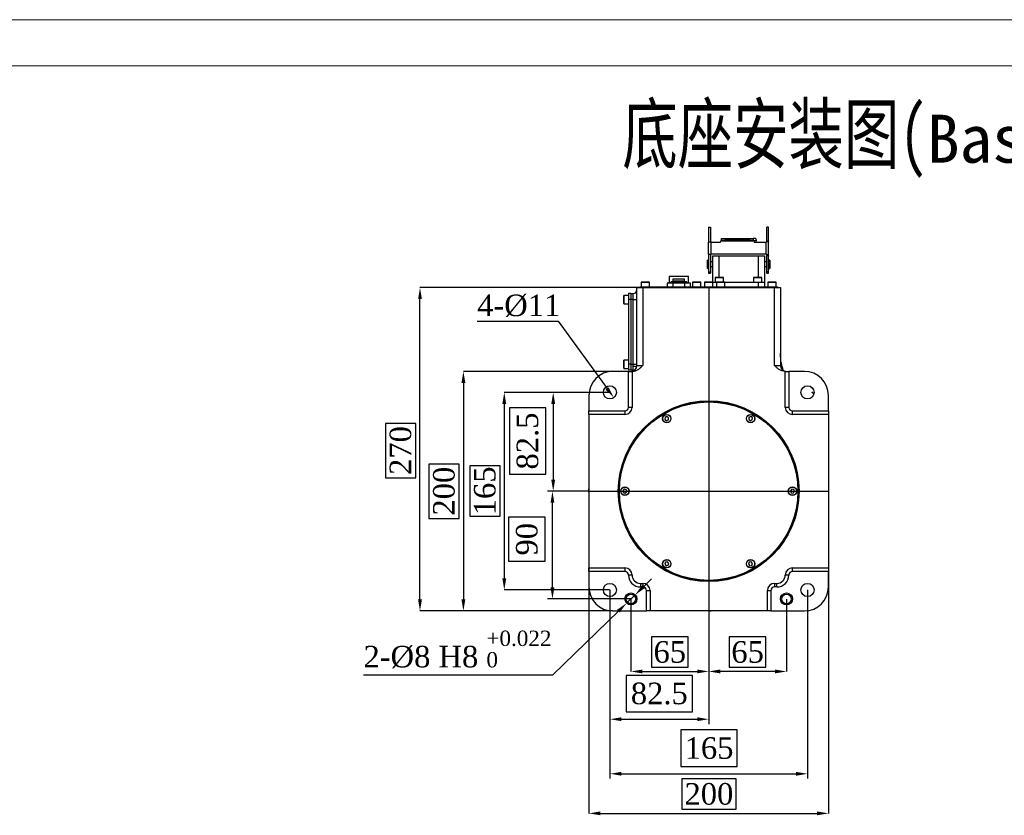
# Model space of a CAD drawing. Header units: millimetres. Extents: x 559 to 1365, y 424 to 1103.
# Tile 39 of 45: x 954 to 1160, y 936 to 1102. Entities that reach past the tile are written whole.
import ezdxf

# ---------------------------------------------------------------- set-up
doc = ezdxf.new("R2010")
doc.units = ezdxf.units.MM
doc.header["$PDSIZE"] = -1
doc.layers.add('2细线层', color=4, linetype='Continuous')
doc.layers.add('C9半径', color=7, linetype='Continuous')
doc.layers.add('5', color=7, linetype='Continuous', lineweight=35)
doc.styles.add('PC_TEXTSTYLE', font='ISOCP.SHX', dxfattribs={"width": 0.707, "bigfont": 'GBCBIG.SHX'})
doc.styles.add('SLDTEXTSTYLE0', font='TXT', dxfattribs={"width": 0.7})
doc.styles.get("Standard").update_dxf_attribs({"font": 'times.ttf'})
doc.dimstyles.new('SLDDIMSTYLE1', dxfattribs={"dimtxt": 3.5, "dimasz": 2.4, "dimexe": 0, "dimexo": 0.0625, "dimgap": 0.875, "dimtad": 0, "dimtih": 1, "dimtoh": 1, "dimdec": 4, "dimlfac": 7, "dimzin": 12, "dimdsep": 46, "dimtxsty": 'SLDTEXTSTYLE0', "dimsah": 1, "dimcen": 0.09, "dimazin": 3, "dimtfac": 1, "dimtdec": 3, "dimtofl": 0, "dimtmove": 0, "dimatfit": 3, "dimfxl": 1, "dimfrac": 2, "dimtolj": 1, "dimtzin": 12, "dimarcsym": 0})
doc.dimstyles.new('SLDDIMSTYLE3', dxfattribs={"dimtxt": 3.5, "dimasz": 2.4, "dimexe": 0, "dimexo": 0.0625, "dimgap": 0.875, "dimtad": 2, "dimlfac": 2, "dimrnd": 1e-09, "dimzin": 12, "dimdsep": 46, "dimtxsty": 'SLDTEXTSTYLE0', "dimsah": 1, "dimcen": 0.09, "dimadec": 0, "dimazin": 3, "dimtfac": 1, "dimtdec": 3, "dimtofl": 0, "dimtmove": 0, "dimatfit": 3, "dimfxl": 1, "dimfrac": 2, "dimtolj": 1, "dimtzin": 12, "dimarcsym": 0})
doc.dimstyles.new('副本 (2) (3) ISO-25', dxfattribs={"dimtxt": 4.5, "dimasz": 2.4, "dimexe": 1, "dimexo": 0, "dimgap": -1.524, "dimtad": 1, "dimtoh": 1, "dimlfac": 2.5, "dimzin": 0, "dimtxsty": 'Standard', "dimcen": 2.5, "dimazin": 0, "dimtfac": 1, "dimtdec": 3, "dimtmove": 0, "dimatfit": 3, "dimfxl": 1, "dimtzin": 0, "dimarcsym": 0})
doc.dimstyles.new('副本 (2) ISO-25', dxfattribs={"dimtxt": 3.5, "dimasz": 2.4, "dimexe": 1, "dimexo": 0, "dimgap": -1.524, "dimtad": 1, "dimtih": 1, "dimtoh": 1, "dimlfac": 2.5, "dimzin": 0, "dimtxsty": 'Standard', "dimcen": 2.5, "dimazin": 0, "dimtfac": 1, "dimtdec": 3, "dimtmove": 0, "dimatfit": 3, "dimldrblk": 'NONE', "dimfxl": 1, "dimtzin": 0, "dimarcsym": 0})
doc.dimstyles.new('副本 (3) ISO-25', dxfattribs={"dimtxt": 3.5, "dimasz": 2.4, "dimexe": 1, "dimexo": 0, "dimgap": -1.524, "dimtad": 1, "dimtoh": 1, "dimlfac": 2.5, "dimzin": 0, "dimtxsty": 'Standard', "dimcen": 2.5, "dimazin": 0, "dimtfac": 1, "dimtdec": 3, "dimtmove": 0, "dimatfit": 3, "dimfxl": 1, "dimtzin": 0, "dimarcsym": 0})
doc.dimstyles.new('副本 ISO-25', dxfattribs={"dimtxt": 3.5, "dimasz": 2.4, "dimexe": 1, "dimexo": 0, "dimgap": 1.524, "dimtad": 1, "dimtih": 1, "dimtoh": 1, "dimlfac": 2.5, "dimzin": 0, "dimtxsty": 'Standard', "dimcen": 2.5, "dimazin": 0, "dimtfac": 1, "dimtdec": 3, "dimtmove": 0, "dimatfit": 3, "dimldrblk": 'NONE', "dimfxl": 1, "dimtzin": 0, "dimarcsym": 0})

# ---------------------------------------------------------------- blocks, each defined once
blk = doc.blocks.new('*D181')
at = {"layer": '5', "color": 0, "lineweight": -2}
for p, q in [((1081.77, 980.85), (1081.77, 965.78)), ((1098.02, 978.35), (1098.02, 965.78)), ((1093.73, 972.98), (1086.06, 972.98)), ((1086.06, 972.98), (1086.06, 966.65)), ((1093.73, 966.65), (1093.73, 972.98)), ((1086.06, 966.65), (1093.73, 966.65)), ((1084.17, 965.78), (1095.62, 965.78))]:
    blk.add_line(p, q, dxfattribs=at)
at = {"layer": '5', "color": 0}
for points in [[(1084.17, 966.18), (1084.17, 965.38), (1081.77, 965.78)], [(1095.62, 965.38), (1095.62, 966.18), (1098.02, 965.78)]]:
    blk.add_solid(points, dxfattribs=at)
at = {"layer": 'Defpoints', "color": 0}
for p in [(1081.77, 980.91), (1098.02, 978.41), (1098.02, 965.78)]:
    blk.add_point(p, dxfattribs=at)
at = {"layer": '5', "color": 0, "insert": (1089.9, 972.11), "char_height": 4.5, "attachment_point": 2}
blk.add_mtext('\\A1;65', dxfattribs=at)
blk = doc.blocks.new('*D182')
at = {"layer": '5', "color": 0, "lineweight": -2}
for p, q in [((1114.27, 980.85), (1114.27, 965.78)), ((1098.02, 978.35), (1098.02, 965.78)), ((1109.98, 972.98), (1102.31, 972.98)), ((1102.31, 972.98), (1102.31, 966.65)), ((1109.98, 966.65), (1109.98, 972.98)), ((1102.31, 966.65), (1109.98, 966.65)), ((1111.87, 965.78), (1100.42, 965.78))]:
    blk.add_line(p, q, dxfattribs=at)
at = {"layer": '5', "color": 0}
for points in [[(1100.42, 966.18), (1100.42, 965.38), (1098.02, 965.78)], [(1111.87, 965.38), (1111.87, 966.18), (1114.27, 965.78)]]:
    blk.add_solid(points, dxfattribs=at)
at = {"layer": 'Defpoints', "color": 0}
for p in [(1114.27, 980.91), (1098.02, 978.41), (1098.02, 965.78)]:
    blk.add_point(p, dxfattribs=at)
at = {"layer": '5', "color": 0, "insert": (1106.15, 972.11), "char_height": 4.5, "attachment_point": 2}
blk.add_mtext('\\A1;65', dxfattribs=at)
blk = doc.blocks.new('*D183')
at = {"layer": '5', "color": 0, "lineweight": -2}
for p, q in [((1077.4, 1024.04), (1064.55, 1024.04)), ((1064.03, 1020.8), (1056.39, 1020.8)), ((1056.39, 1020.8), (1056.39, 1006.96)), ((1064.03, 1006.96), (1064.03, 1020.8)), ((1065.55, 1021.64), (1065.55, 1005.81)), ((1056.39, 1006.96), (1064.03, 1006.96)), ((1073.02, 1003.41), (1064.55, 1003.41))]:
    blk.add_line(p, q, dxfattribs=at)
at = {"layer": '5', "color": 0}
for points in [[(1065.95, 1021.64), (1065.15, 1021.64), (1065.55, 1024.04)], [(1065.15, 1005.81), (1065.95, 1005.81), (1065.55, 1003.41)]]:
    blk.add_solid(points, dxfattribs=at)
at = {"layer": 'Defpoints', "color": 0}
for p in [(1077.4, 1024.04), (1065.55, 1003.41), (1073.02, 1003.41)]:
    blk.add_point(p, dxfattribs=at)
at = {"layer": '5', "color": 0, "insert": (1057.91, 1013.88), "char_height": 4.5, "attachment_point": 2, "rotation": 90}
blk.add_mtext('82.5', dxfattribs=at)
blk = doc.blocks.new('*D184')
at = {"layer": '5', "color": 0, "lineweight": -2}
for p, q in [((1077.96, 1028.41), (1046.79, 1028.41)), ((1046.79, 1026.01), (1046.79, 980.81)), ((1045.91, 1009.08), (1039.59, 1009.08)), ((1039.59, 1009.08), (1039.59, 997.74)), ((1045.91, 997.74), (1045.91, 1009.08)), ((1039.59, 997.74), (1045.91, 997.74)), ((1077.96, 978.41), (1046.79, 978.41))]:
    blk.add_line(p, q, dxfattribs=at)
at = {"layer": '5', "color": 0}
for points in [[(1047.19, 1026.01), (1046.39, 1026.01), (1046.79, 1028.41)], [(1046.39, 980.81), (1047.19, 980.81), (1046.79, 978.41)]]:
    blk.add_solid(points, dxfattribs=at)
at = {"layer": 'Defpoints', "color": 0}
for p in [(1078.02, 1028.41), (1046.79, 978.41), (1078.02, 978.41)]:
    blk.add_point(p, dxfattribs=at)
at = {"layer": '5', "color": 0, "insert": (1040.46, 1003.41), "char_height": 4.5, "attachment_point": 2, "rotation": 90}
blk.add_mtext('\\A1;200', dxfattribs=at)
blk = doc.blocks.new('*D185')
at = {"layer": '5', "color": 0, "lineweight": -2}
for p, q in [((1084.21, 1045.91), (1037.73, 1045.91)), ((1037.73, 980.81), (1037.73, 1043.51)), ((1036.85, 1017.56), (1030.51, 1017.56)), ((1030.51, 1017.56), (1030.51, 1006.23)), ((1036.85, 1006.23), (1036.85, 1017.56)), ((1030.51, 1006.23), (1036.85, 1006.23)), ((1077.96, 978.41), (1037.73, 978.41))]:
    blk.add_line(p, q, dxfattribs=at)
at = {"layer": '5', "color": 0}
for points in [[(1038.13, 1043.51), (1037.33, 1043.51), (1037.73, 1045.91)], [(1037.33, 980.81), (1038.13, 980.81), (1037.73, 978.41)]]:
    blk.add_solid(points, dxfattribs=at)
at = {"layer": 'Defpoints', "color": 0}
for p in [(1037.73, 1045.91), (1084.27, 1045.91), (1078.02, 978.41)]:
    blk.add_point(p, dxfattribs=at)
at = {"layer": '5', "color": 0, "insert": (1031.39, 1011.9), "char_height": 4.5, "attachment_point": 2, "rotation": 90}
blk.add_mtext('\\A1;270', dxfattribs=at)
blk = doc.blocks.new('*D186')
at = {"layer": '5', "color": 0, "lineweight": -2}
for p, q in [((1073.02, 987.35), (1073.02, 936.16)), ((1123.02, 987.35), (1123.02, 936.16)), ((1103.74, 943.36), (1092.41, 943.36)), ((1092.41, 943.36), (1092.41, 937.03)), ((1103.74, 937.03), (1103.74, 943.36)), ((1075.42, 936.16), (1120.62, 936.16)), ((1092.41, 937.03), (1103.74, 937.03))]:
    blk.add_line(p, q, dxfattribs=at)
at = {"layer": '5', "color": 0}
for points in [[(1075.42, 936.56), (1075.42, 935.76), (1073.02, 936.16)], [(1120.62, 935.76), (1120.62, 936.56), (1123.02, 936.16)]]:
    blk.add_solid(points, dxfattribs=at)
at = {"layer": 'Defpoints', "color": 0}
for p in [(1073.02, 987.41), (1123.02, 987.41), (1123.02, 936.16)]:
    blk.add_point(p, dxfattribs=at)
at = {"layer": '5', "color": 0, "insert": (1098.07, 942.48), "char_height": 4.5, "attachment_point": 2}
blk.add_mtext('\\A1;200', dxfattribs=at)
blk = doc.blocks.new('*D187')
at = {"layer": '5', "color": 0, "lineweight": -2}
for p, q in [((1049.67, 1038.88), (1066.61, 1038.88)), ((1066.61, 1038.88), (1076.79, 1024.87))]:
    blk.add_line(p, q, dxfattribs=at)
at = {"layer": '5', "color": 0}
blk.add_solid([(1076.47, 1024.63), (1077.12, 1025.1), (1078.2, 1022.93)], dxfattribs=at)
at = {"layer": 'Defpoints', "color": 0}
for p in [(1076.59, 1025.15), (1078.2, 1022.93)]:
    blk.add_point(p, dxfattribs=at)
at = {"layer": '5', "color": 0, "insert": (1049.67, 1044.45), "char_height": 4.5, "attachment_point": 1}
blk.add_mtext('\\A1;4-%%C11', dxfattribs=at)
blk = doc.blocks.new('*D188')
at = {"layer": '5', "color": 0, "lineweight": -2}
for p, q in [((1084.39, 983.46), (1086.11, 985.13)), ((1082.67, 981.79), (1080.88, 980.04)), ((1065.49, 965.07), (1079.16, 978.37)), ((1025.93, 965.07), (1065.49, 965.07))]:
    blk.add_line(p, q, dxfattribs=at)
at = {"layer": '5', "color": 0}
for points in [[(1084.11, 983.75), (1084.67, 983.17), (1082.67, 981.79)], [(1079.43, 978.08), (1078.88, 978.65), (1080.88, 980.04)]]:
    blk.add_solid(points, dxfattribs=at)
at = {"layer": 'Defpoints', "color": 0}
for p in [(1082.67, 981.79), (1080.88, 980.04)]:
    blk.add_point(p, dxfattribs=at)
at = {"layer": '5', "color": 0, "insert": (1025.93, 974.3), "char_height": 4.5, "attachment_point": 1}
blk.add_mtext('\\C0;2-%%C8 H8 \\A2;{\\H0.71x;\\S+0.022^ 0;}', dxfattribs=at)
blk = doc.blocks.new('_None')
blk = doc.blocks.new('*D189')
at = {"layer": '5', "color": 0, "lineweight": -2}
for p, q in [((1077.33, 1024.04), (1055.33, 1024.04)), ((1055.33, 1021.64), (1055.33, 985.19)), ((1054.45, 1008.72), (1048.13, 1008.72)), ((1048.13, 1008.72), (1048.13, 998.22)), ((1054.45, 998.22), (1054.45, 1008.72)), ((1048.13, 998.22), (1054.45, 998.22)), ((1077.33, 982.79), (1055.33, 982.79))]:
    blk.add_line(p, q, dxfattribs=at)
at = {"layer": '5', "color": 0}
for points in [[(1055.73, 1021.64), (1054.93, 1021.64), (1055.33, 1024.04)], [(1054.93, 985.19), (1055.73, 985.19), (1055.33, 982.79)]]:
    blk.add_solid(points, dxfattribs=at)
at = {"layer": 'Defpoints', "color": 0}
for p in [(1077.4, 1024.04), (1055.33, 982.79), (1077.4, 982.79)]:
    blk.add_point(p, dxfattribs=at)
at = {"layer": '5', "color": 0, "insert": (1049, 1003.47), "char_height": 4.5, "attachment_point": 2, "rotation": 90}
blk.add_mtext('\\A1;165', dxfattribs=at)
blk = doc.blocks.new('*D199')
at = {"layer": '5', "color": 0, "lineweight": -2}
for p, q in [((1077.4, 982.79), (1077.4, 943.42)), ((1118.65, 982.79), (1118.65, 943.42)), ((1103.99, 953.57), (1092.2, 953.57)), ((1092.2, 953.57), (1092.2, 945.95)), ((1103.99, 945.95), (1103.99, 953.57)), ((1092.2, 945.95), (1103.99, 945.95)), ((1079.8, 944.42), (1116.25, 944.42))]:
    blk.add_line(p, q, dxfattribs=at)
at = {"layer": '5', "color": 0}
for points in [[(1079.8, 944.82), (1079.8, 944.02), (1077.4, 944.42)], [(1116.25, 944.02), (1116.25, 944.82), (1118.65, 944.42)]]:
    blk.add_solid(points, dxfattribs=at)
at = {"layer": 'Defpoints', "color": 0}
for p in [(1077.4, 982.79), (1118.65, 982.79), (1118.65, 944.42)]:
    blk.add_point(p, dxfattribs=at)
at = {"layer": '5', "color": 0, "insert": (1098.1, 949.76), "char_height": 4.5, "attachment_point": 5}
blk.add_mtext('165', dxfattribs=at)
blk = doc.blocks.new('*D200')
at = {"color": 0, "lineweight": -2}
for p, q in [((1077.4, 982.79), (1077.4, 954.81)), ((1098.02, 982.79), (1098.02, 954.81)), ((1094.63, 964.97), (1080.79, 964.97)), ((1080.79, 964.97), (1080.79, 957.33)), ((1094.63, 957.33), (1094.63, 964.97)), ((1080.79, 957.33), (1094.63, 957.33)), ((1079.8, 955.81), (1095.62, 955.81))]:
    blk.add_line(p, q, dxfattribs=at)
at = {"color": 0}
for points in [[(1079.8, 956.21), (1079.8, 955.41), (1077.4, 955.81)], [(1095.62, 955.41), (1095.62, 956.21), (1098.02, 955.81)]]:
    blk.add_solid(points, dxfattribs=at)
at = {"layer": 'Defpoints', "color": 0}
for p in [(1077.4, 982.79), (1098.02, 982.79), (1098.02, 955.81)]:
    blk.add_point(p, dxfattribs=at)
at = {"color": 0, "insert": (1087.71, 961.15), "char_height": 4.5, "attachment_point": 5}
blk.add_mtext('82.5', dxfattribs=at)
blk = doc.blocks.new('*D201')
at = {"color": 0, "lineweight": -2}
for p, q in [((1073.02, 1003.41), (1064.39, 1003.41)), ((1065.39, 983.31), (1065.39, 1001.01)), ((1063.86, 997.98), (1056.23, 997.98)), ((1056.23, 997.98), (1056.23, 988.79)), ((1063.86, 988.79), (1063.86, 997.98)), ((1056.23, 988.79), (1063.86, 988.79)), ((1081.77, 980.91), (1064.39, 980.91))]:
    blk.add_line(p, q, dxfattribs=at)
at = {"color": 0}
for points in [[(1065.79, 1001.01), (1064.99, 1001.01), (1065.39, 1003.41)], [(1064.99, 983.31), (1065.79, 983.31), (1065.39, 980.91)]]:
    blk.add_solid(points, dxfattribs=at)
at = {"layer": 'Defpoints', "color": 0}
for p in [(1065.39, 1003.41), (1073.02, 1003.41), (1081.77, 980.91)]:
    blk.add_point(p, dxfattribs=at)
at = {"color": 0, "insert": (1060.05, 993.38), "char_height": 4.5, "attachment_point": 5, "rotation": 90}
blk.add_mtext('90', dxfattribs=at)

msp = doc.modelspace()

# ---------------------------------------------------------------- linework, layer by layer
at = {"color": 7, "linetype": 'Continuous', "lineweight": 25}
for p, q in [((1098.016391, 1058.540018), (1098.391391, 1058.540018)), ((1098.016391, 1058.540018), (1098.016391, 1055.415018)), ((1098.391391, 1058.540018), (1098.391391, 1055.415018)), ((1110.525517, 1058.540018), (1110.150517, 1058.540018)), ((1110.150517, 1055.703693), (1110.150517, 1058.540018)), ((1110.525517, 1055.703693), (1110.525517, 1058.540018)), ((1098.016391, 1052.915018), (1098.016391, 1055.415018)), ((1098.516391, 1055.415018), (1098.016391, 1055.415018)), ((1098.525517, 1055.415018), (1098.516391, 1055.420287)), ((1098.516391, 1052.915018), (1098.516391, 1055.415018)), ((1098.516391, 1055.415018), (1100.516391, 1055.415018)), ((1100.516391, 1055.415018), (1100.589123, 1055.669581)), ((1100.589123, 1055.669581), (1107.443659, 1055.669581)), ((1100.729373, 1055.794581), (1100.729373, 1056.169581)), ((1100.729373, 1056.169581), (1101.480677, 1056.169581)), ((1100.729373, 1055.794581), (1101.480677, 1055.794581)), ((1101.480677, 1056.169581), (1106.552105, 1056.169581)), ((1101.516391, 1056.044581), (1101.480677, 1056.169581)), ((1101.480677, 1055.794581), (1101.516391, 1055.919581)), ((1106.552105, 1055.794581), (1101.480677, 1055.794581)), ((1106.516391, 1056.044581), (1101.516391, 1056.044581)), ((1101.516391, 1055.919581), (1101.516391, 1056.044581)), ((1101.516391, 1055.919581), (1106.516391, 1055.919581)), ((1106.552105, 1056.169581), (1106.516391, 1056.044581)), ((1106.516391, 1055.919581), (1106.516391, 1056.044581)), ((1106.516391, 1055.919581), (1106.552105, 1055.794581)), ((1106.552105, 1056.169581), (1107.303409, 1056.169581)), ((1106.552105, 1055.794581), (1107.303409, 1055.794581)), ((1107.303409, 1056.169581), (1107.303409, 1055.794581)), ((1107.812535, 1056.169581), (1107.303409, 1056.169581)), ((1107.443659, 1055.669581), (1107.516391, 1055.415018)), ((1107.516391, 1055.415018), (1110.016391, 1055.415018)), ((1108.025517, 1055.415018), (1107.952785, 1055.669581)), ((1110.016391, 1055.415018), (1110.025517, 1055.420287)), ((1110.025517, 1052.909749), (1110.025517, 1055.420287)), ((1110.150517, 1055.703693), (1110.525517, 1055.703693)), ((1110.525517, 1052.626343), (1110.525517, 1055.703693)), ((1098.016391, 1052.915018), (1098.516391, 1052.915018)), ((1098.016391, 1052.915018), (1098.016391, 1049.165018)), ((1098.391391, 1052.915018), (1098.391391, 1049.165018)), ((1110.016391, 1052.915018), (1098.516391, 1052.915018)), ((1098.516391, 1052.909749), (1098.525517, 1052.915018)), ((1110.025517, 1052.909749), (1110.016391, 1052.915018)), ((1097.895954, 1051.663816), (1097.770954, 1051.663816)), ((1097.770954, 1050.788816), (1097.770954, 1051.663816)), ((1097.770954, 1049.913816), (1097.770954, 1050.788816)), ((1097.895954, 1050.788816), (1097.895954, 1051.663816)), ((1098.016391, 1051.288816), (1097.895954, 1051.288816)), ((1097.895954, 1049.913816), (1097.895954, 1050.788816)), ((1098.895954, 1051.288816), (1098.391391, 1051.288816)), ((1098.895954, 1052.538816), (1100.145954, 1052.538816)), ((1098.895954, 1047.038816), (1098.895954, 1052.538816)), ((1100.145954, 1052.538816), (1108.395954, 1052.538816)), ((1108.395954, 1052.538816), (1109.645954, 1052.538816)), ((1109.645954, 1052.538816), (1109.645954, 1047.038816)), ((1110.150517, 1051.288816), (1109.645954, 1051.288816)), ((1110.525517, 1052.626343), (1110.150517, 1052.626343)), ((1110.150517, 1049.165018), (1110.150517, 1052.626343)), ((1110.525517, 1049.165018), (1110.525517, 1052.626343)), ((1110.645954, 1051.288816), (1110.525517, 1051.288816)), ((1110.770954, 1051.663816), (1110.645954, 1051.663816)), ((1110.645954, 1051.663816), (1110.645954, 1049.913816)), ((1110.770954, 1051.663816), (1110.770954, 1049.913816)), ((1097.770954, 1049.913816), (1097.895954, 1049.913816)), ((1097.895954, 1050.288816), (1098.016391, 1050.288816)), ((1098.016391, 1049.165018), (1098.391391, 1049.165018)), ((1098.016391, 1049.165018), (1098.016391, 1048.913816)), ((1098.016391, 1048.913816), (1098.391391, 1048.913816)), ((1098.391391, 1050.288816), (1098.895954, 1050.288816)), ((1098.391391, 1049.165018), (1098.391391, 1048.913816)), ((1109.645954, 1050.288816), (1110.150517, 1050.288816)), ((1110.525517, 1049.165018), (1110.150517, 1049.165018)), ((1110.150517, 1048.913816), (1110.150517, 1049.165018)), ((1110.150517, 1048.913816), (1110.525517, 1048.913816)), ((1110.525517, 1050.288816), (1110.645954, 1050.288816)), ((1110.525517, 1048.913816), (1110.525517, 1049.165018)), ((1110.645954, 1049.913816), (1110.770954, 1049.913816)), ((1083.895954, 1047.013816), (1083.895954, 1046.038816)), ((1083.920954, 1047.038816), (1085.620954, 1047.038816)), ((1085.645954, 1046.038816), (1085.645954, 1047.013816)), ((1089.645954, 1046.913816), (1089.317215, 1046.82573)), ((1089.317215, 1046.82573), (1089.93065, 1046.913816)), ((1089.317215, 1046.82573), (1089.317215, 1046.038816)), ((1089.645954, 1046.913816), (1089.93065, 1046.913816)), ((1089.770954, 1048.288816), (1089.770954, 1046.913816)), ((1089.770954, 1048.288816), (1093.770954, 1048.288816)), ((1089.93065, 1046.913816), (1090.544085, 1046.82573)), ((1089.93065, 1046.913816), (1091.770954, 1046.913816)), ((1090.174329, 1047.101316), (1090.020954, 1046.947941)), ((1090.020954, 1046.947941), (1090.020954, 1046.913816)), ((1093.520954, 1046.947941), (1090.020954, 1046.947941)), ((1093.367579, 1047.101316), (1090.174329, 1047.101316)), ((1090.544085, 1046.82573), (1091.770954, 1046.913816)), ((1090.544085, 1046.82573), (1090.544085, 1046.038816)), ((1090.558454, 1047.701316), (1090.558454, 1047.326316)), ((1092.983454, 1047.701316), (1090.558454, 1047.701316)), ((1090.558454, 1047.326316), (1092.983454, 1047.326316)), ((1090.920954, 1047.326316), (1090.920954, 1047.101316)), ((1091.770954, 1046.913816), (1092.997823, 1046.82573)), ((1091.770954, 1046.913816), (1093.611258, 1046.913816)), ((1092.620954, 1047.101316), (1092.620954, 1047.326316)), ((1092.983454, 1047.326316), (1092.983454, 1047.701316)), ((1092.997823, 1046.82573), (1093.611258, 1046.913816)), ((1092.997823, 1046.82573), (1092.997823, 1046.038816)), ((1093.520954, 1046.947941), (1093.367579, 1047.101316)), ((1093.520954, 1046.913816), (1093.520954, 1046.947941)), ((1093.611258, 1046.913816), (1094.224693, 1046.82573)), ((1093.611258, 1046.913816), (1093.895954, 1046.913816)), ((1093.770954, 1046.913816), (1093.770954, 1048.288816)), ((1094.224693, 1046.82573), (1093.895954, 1046.913816)), ((1094.224693, 1046.038816), (1094.224693, 1046.82573)), ((1094.645954, 1047.013816), (1094.645954, 1046.038816)), ((1094.670954, 1047.038816), (1096.370954, 1047.038816)), ((1096.395954, 1046.038816), (1096.395954, 1047.013816)), ((1097.145954, 1047.013816), (1097.145954, 1046.038816)), ((1097.170954, 1047.038816), (1098.870954, 1047.038816)), ((1098.895954, 1046.038816), (1098.895954, 1047.038816)), ((1098.895954, 1047.038816), (1099.670954, 1047.038816)), ((1098.895954, 1046.038816), (1098.895954, 1047.013816)), ((1099.395954, 1048.013816), (1099.395954, 1047.038816)), ((1099.420954, 1048.038816), (1101.120954, 1048.038816)), ((1099.645954, 1047.013816), (1099.645954, 1046.038816)), ((1099.670954, 1047.038816), (1101.370954, 1047.038816)), ((1101.145954, 1047.038816), (1101.145954, 1048.013816)), ((1101.370954, 1047.038816), (1108.395954, 1047.038816)), ((1101.395954, 1046.038816), (1101.395954, 1047.013816)), ((1107.395954, 1048.013816), (1107.395954, 1047.038816)), ((1107.420954, 1048.038816), (1109.120954, 1048.038816)), ((1108.395954, 1046.038816), (1108.395954, 1047.038816)), ((1108.395954, 1047.038816), (1109.645954, 1047.038816)), ((1109.145954, 1047.038816), (1109.145954, 1048.013816)), ((1109.645954, 1047.038816), (1109.645954, 1046.038816)), ((1110.395954, 1047.013816), (1110.395954, 1046.038816)), ((1110.420954, 1047.038816), (1112.0361, 1047.038816)), ((1112.0361, 1047.038816), (1112.120954, 1047.038816)), ((1112.145954, 1046.038816), (1112.145954, 1047.013816)), ((1081.770954, 1044.663816), (1081.270954, 1044.663816)), ((1081.270954, 1044.663816), (1081.270954, 1043.413816)), ((1081.770954, 1044.663816), (1081.770954, 1043.413816)), ((1081.770954, 1044.663816), (1082.270954, 1044.663816)), ((1082.270954, 1043.413816), (1082.270954, 1044.663816)), ((1083.020954, 1045.913816), (1084.270954, 1045.913816)), ((1083.020954, 1029.663816), (1083.020954, 1045.913816)), ((1083.645954, 1045.913816), (1083.645954, 1046.038816)), ((1083.645954, 1046.038816), (1084.395954, 1046.038816)), ((1084.270954, 1045.913816), (1084.270954, 1029.663816)), ((1084.270954, 1045.913816), (1111.770954, 1045.913816)), ((1084.395954, 1046.038816), (1111.645954, 1046.038816)), ((1111.645954, 1046.038816), (1112.395954, 1046.038816)), ((1111.770954, 1029.663816), (1111.770954, 1045.913816)), ((1111.770954, 1045.913816), (1113.020954, 1045.913816)), ((1112.395954, 1046.038816), (1112.395954, 1045.913816)), ((1113.020954, 1045.913816), (1113.020954, 1029.663816)), ((1080.270954, 1044.062256), (1080.270954, 1044.263816)), ((1080.270954, 1042.563816), (1080.270954, 1044.062256)), ((1081.270954, 1044.288816), (1080.295954, 1044.288816)), ((1081.770954, 1043.413816), (1081.270954, 1043.413816)), ((1081.270954, 1043.413816), (1081.270954, 1029.913816)), ((1081.770954, 1043.413816), (1081.770954, 1029.913816)), ((1082.270954, 1043.413816), (1081.770954, 1043.413816)), ((1082.270954, 1029.913816), (1082.270954, 1043.413816)), ((1082.270954, 1043.413816), (1083.020954, 1043.413816)), ((1080.295954, 1042.538816), (1081.270954, 1042.538816)), ((1080.270954, 1030.600167), (1080.270954, 1030.763816)), ((1080.270954, 1029.063816), (1080.270954, 1030.600167)), ((1081.270954, 1030.788816), (1080.295954, 1030.788816)), ((1081.270954, 1028.413816), (1078.020954, 1028.413816)), ((1080.295954, 1029.038816), (1081.270954, 1029.038816)), ((1081.770954, 1029.913816), (1081.270954, 1029.913816)), ((1081.270954, 1029.913816), (1081.270954, 1028.663816)), ((1081.770954, 1028.663816), (1081.270954, 1028.663816)), ((1081.270954, 1020.913816), (1081.270954, 1028.413816)), ((1081.270954, 1028.413816), (1082.020954, 1028.413816)), ((1081.770954, 1029.913816), (1081.770954, 1028.663816)), ((1081.770954, 1029.913816), (1082.270954, 1029.913816)), ((1082.182662, 1028.663816), (1081.770954, 1028.663816)), ((1082.020954, 1028.413816), (1082.020954, 1020.913816)), ((1082.105891, 1028.413816), (1082.020954, 1028.413816)), ((1082.270954, 1029.461905), (1082.270954, 1029.913816)), ((1082.270954, 1029.913816), (1083.020954, 1029.913816)), ((1083.020954, 1029.663816), (1084.270954, 1029.663816)), ((1111.770954, 1029.663816), (1113.020954, 1029.663816)), ((1114.020954, 1028.413816), (1113.936018, 1028.413816)), ((1114.020954, 1020.913816), (1114.020954, 1028.413816)), ((1114.020954, 1028.413816), (1114.770954, 1028.413816)), ((1118.020954, 1028.413816), (1114.770954, 1028.413816)), ((1114.770954, 1028.413816), (1114.770954, 1020.913816)), ((1119.969357, 1023.758907), (1119.591344, 1024.066775)), ((1073.020954, 1023.413816), (1073.020954, 1020.163816)), ((1123.020954, 1020.163816), (1123.020954, 1023.413816)), ((1073.020954, 1020.163816), (1080.520954, 1020.163816)), ((1073.020954, 1019.413816), (1073.020954, 1020.163816)), ((1080.520954, 1020.163816), (1080.520954, 1019.413816)), ((1082.020954, 1020.913816), (1081.270954, 1020.913816)), ((1114.770954, 1020.913816), (1114.020954, 1020.913816)), ((1115.520954, 1020.163816), (1123.020954, 1020.163816)), ((1115.520954, 1019.413816), (1115.520954, 1020.163816)), ((1123.020954, 1020.163816), (1123.020954, 1019.413816)), ((1080.520954, 1019.413816), (1073.020954, 1019.413816)), ((1073.020954, 1019.413816), (1073.020954, 987.413816)), ((1088.919337, 1018.816779), (1088.880788, 1018.388511)), ((1088.880788, 1018.388511), (1089.232405, 1018.140992)), ((1089.309503, 1018.997529), (1088.919337, 1018.816779)), ((1089.232405, 1018.140992), (1089.622571, 1018.321741)), ((1089.66112, 1018.75001), (1089.309503, 1018.997529)), ((1089.622571, 1018.321741), (1089.66112, 1018.75001)), ((1106.409327, 1018.801911), (1106.38866, 1018.372408)), ((1106.38866, 1018.372408), (1106.750286, 1018.139757)), ((1106.791622, 1018.998763), (1106.409327, 1018.801911)), ((1106.750286, 1018.139757), (1107.132581, 1018.33661)), ((1107.153249, 1018.766113), (1106.791622, 1018.998763)), ((1107.132581, 1018.33661), (1107.153249, 1018.766113)), ((1123.020954, 1019.413816), (1115.520954, 1019.413816)), ((1123.020954, 1019.413816), (1123.020954, 987.413816)), ((1080.159207, 1003.646279), (1080.138762, 1003.216765)), ((1080.5414, 1003.843329), (1080.159207, 1003.646279)), ((1080.903147, 1003.610866), (1080.5414, 1003.843329)), ((1080.882701, 1003.181352), (1080.903147, 1003.610866)), ((1115.375498, 1003.818467), (1115.097788, 1003.490172)), ((1115.097788, 1003.490172), (1115.243244, 1003.085521)), ((1115.798664, 1003.74211), (1115.375498, 1003.818467)), ((1115.94412, 1003.337459), (1115.798664, 1003.74211)), ((1080.138762, 1003.216765), (1080.500508, 1002.984302)), ((1080.500508, 1002.984302), (1080.882701, 1003.181352)), ((1115.243244, 1003.085521), (1115.66641, 1003.009164)), ((1115.66641, 1003.009164), (1115.94412, 1003.337459)), ((1073.020954, 987.413816), (1080.520954, 987.413816)), ((1073.020954, 986.663816), (1073.020954, 987.413816)), ((1080.520954, 987.413816), (1080.520954, 986.663816)), ((1088.980251, 988.575218), (1088.851205, 988.165039)), ((1088.851205, 988.165039), (1089.141908, 987.848192)), ((1089.4, 988.66855), (1088.980251, 988.575218)), ((1089.141908, 987.848192), (1089.561657, 987.941524)), ((1089.690703, 988.351703), (1089.4, 988.66855)), ((1089.561657, 987.941524), (1089.690703, 988.351703)), ((1106.493375, 988.586776), (1106.347757, 988.182183)), ((1106.347757, 988.182183), (1106.625336, 987.853778)), ((1106.916572, 988.662964), (1106.493375, 988.586776)), ((1106.625336, 987.853778), (1107.048533, 987.929966)), ((1107.194151, 988.334559), (1106.916572, 988.662964)), ((1107.048533, 987.929966), (1107.194151, 988.334559)), ((1115.520954, 986.663816), (1115.520954, 987.413816)), ((1115.520954, 987.413816), (1123.020954, 987.413816)), ((1123.020954, 987.413816), (1123.020954, 986.663816)), ((1073.020954, 986.663816), (1073.020954, 983.413816)), ((1080.520954, 986.663816), (1073.020954, 986.663816)), ((1082.020954, 985.913816), (1081.270954, 985.913816)), ((1114.770954, 985.913816), (1114.020954, 985.913816)), ((1123.020954, 986.663816), (1115.520954, 986.663816)), ((1123.020954, 983.413816), (1123.020954, 986.663816)), ((1083.770954, 984.163816), (1083.770954, 983.413816)), ((1083.770954, 984.163816), (1084.270954, 984.163816)), ((1084.270954, 983.413816), (1083.770954, 983.413816)), ((1084.270954, 984.163816), (1084.270954, 983.413816)), ((1111.770954, 984.163816), (1111.770954, 983.413816)), ((1111.770954, 984.163816), (1112.270954, 984.163816)), ((1112.270954, 983.413816), (1111.770954, 983.413816)), ((1112.270954, 983.413816), (1112.270954, 984.163816)), ((1085.020954, 978.413816), (1085.020954, 982.663816)), ((1085.020954, 982.663816), (1085.770954, 982.663816)), ((1085.770954, 982.663816), (1085.770954, 978.413816)), ((1110.270954, 982.663816), (1111.020954, 982.663816)), ((1110.270954, 978.413816), (1110.270954, 982.663816)), ((1111.020954, 982.663816), (1111.020954, 978.413816)), ((1078.020954, 978.413816), (1085.020954, 978.413816)), ((1085.770954, 978.413816), (1085.020954, 978.413816)), ((1110.270954, 978.413816), (1085.770954, 978.413816)), ((1111.020954, 978.413816), (1110.270954, 978.413816)), ((1111.020954, 978.413816), (1118.020954, 978.413816))]:
    msp.add_line(p, q, dxfattribs=at)
at = {"color": 8, "linetype": 'Continuous', "lineweight": 25}
for p, q in [((1098.516391, 1055.415018), (1098.516391, 1055.420287)), ((1107.952785, 1055.669581), (1107.443659, 1055.669581)), ((1098.516391, 1052.909749), (1098.516391, 1052.915018)), ((1100.145954, 1052.538816), (1100.145954, 1048.038816)), ((1108.395954, 1048.038816), (1108.395954, 1052.538816)), ((1085.645954, 1047.013816), (1083.895954, 1047.013816)), ((1094.64679, 1047.013816), (1094.645954, 1047.013816)), ((1096.395954, 1047.013816), (1094.64679, 1047.013816)), ((1098.895954, 1047.013816), (1097.145954, 1047.013816)), ((1101.145954, 1048.013816), (1099.395954, 1048.013816)), ((1101.395954, 1047.013816), (1099.645954, 1047.013816)), ((1109.145954, 1048.013816), (1107.395954, 1048.013816)), ((1112.058604, 1047.013816), (1110.395954, 1047.013816)), ((1112.145954, 1047.013816), (1112.058604, 1047.013816)), ((1084.395954, 1046.038816), (1084.395954, 1045.913816)), ((1111.645954, 1045.913816), (1111.645954, 1046.038816)), ((1080.295954, 1044.288816), (1080.295954, 1044.081328)), ((1080.295954, 1044.081328), (1080.295954, 1042.538816)), ((1080.295954, 1030.788816), (1080.295954, 1030.620354)), ((1080.295954, 1030.620354), (1080.295954, 1029.038816)), ((1119.946408, 1023.683647), (1119.687308, 1023.968618)), ((1119.958684, 1023.723906), (1119.687308, 1023.968618)), ((1073.018605, 1003.547603), (1073.020954, 1003.613478)), ((1123.020954, 1003.612524), (1123.023303, 1003.547603)), ((1073.020954, 1003.215107), (1073.018605, 1003.280029)), ((1123.023303, 1003.280029), (1123.020954, 1003.214153)), ((1097.887167, 978.411466), (1097.821291, 978.413816)), ((1098.219663, 978.413816), (1098.154741, 978.411466))]:
    msp.add_line(p, q, dxfattribs=at)
at = {"color": 7, "linetype": 'Continuous', "lineweight": 25, "flags": 128}
for points in [[(1082.089838, 1028.579164), (1082.099498, 1028.574028), (1082.216307, 1028.495843)], [(1082.182662, 1028.663816), (1082.340187, 1028.647084), (1082.450198, 1028.614469)]]:
    msp.add_lwpolyline(points, dxfattribs=at)
at = {"color": 8, "linetype": 'Continuous', "lineweight": 25, "flags": 128}
for points in [[(1076.444548, 1024.072551), (1076.418257, 1024.049198), (1076.3546, 1023.968618)], [(1119.687308, 1023.968618), (1119.623651, 1024.049198), (1119.598475, 1024.071645)]]:
    msp.add_lwpolyline(points, dxfattribs=at)
at = {"color": 7, "linetype": 'Continuous', "lineweight": 25}
for centre, radius in [((1077.395954, 1024.038816), 1.375), ((1118.645954, 1024.038816), 1.375), ((1098.020954, 1003.413816), 18.875), ((1098.020954, 1003.413816), 18.75), ((1098.020954, 1003.413816), 18.625), ((1089.270954, 1018.56926), 0.875), ((1089.270954, 1018.56926), 0.85), ((1106.770954, 1018.56926), 0.875), ((1106.770954, 1018.56926), 0.85), ((1080.520954, 1003.413816), 0.875), ((1080.520954, 1003.413816), 0.85), ((1115.520954, 1003.413816), 0.875), ((1115.520954, 1003.413816), 0.85), ((1089.270954, 988.258371), 0.875), ((1089.270954, 988.258371), 0.85), ((1106.770954, 988.258371), 0.875), ((1106.770954, 988.258371), 0.85), ((1077.395954, 982.788816), 1.375), ((1118.645954, 982.788816), 1.375), ((1081.770954, 980.913816), 1.25), ((1081.770954, 980.913816), 1), ((1114.270954, 980.913816), 1.25), ((1114.270954, 980.913816), 1)]:
    msp.add_circle(centre, radius, dxfattribs=at)
for centre, radius, start, end in [((1083.920954, 1047.013816), 0.025, 90, 180), ((1085.620954, 1047.013816), 0.025, 360, 90), ((1094.670954, 1047.013816), 0.025, 90, 180), ((1096.370954, 1047.013816), 0.025, 0, 90), ((1097.170954, 1047.013816), 0.025, 90, 180), ((1098.870954, 1047.013816), 0.025, 0, 90), ((1099.420954, 1048.013816), 0.025, 90, 180), ((1099.670954, 1047.013816), 0.025, 90, 180), ((1101.120954, 1048.013816), 0.025, 0, 90), ((1101.370954, 1047.013816), 0.025, 0, 90), ((1107.420954, 1048.013816), 0.025, 90, 180), ((1109.120954, 1048.013816), 0.025, 360, 90), ((1110.420954, 1047.013816), 0.025, 90, 180), ((1112.120954, 1047.013816), 0.025, 0, 90), ((1082.270954, 1045.413816), 0.75, 270, 0), ((1080.295954, 1044.263816), 0.025, 90, 180), ((1080.295954, 1042.563816), 0.025, 180, 270), ((1080.295954, 1030.763816), 0.025, 90, 180), ((1078.020954, 1023.413816), 5, 90, 180), ((1080.295954, 1029.063816), 0.025, 180, 270), ((1081.770954, 1029.663816), 1.25, 270, 0), ((1081.77094, 1027.91422), 0.749596, 51.77102747, 89.99891157), ((1114.270954, 1029.663816), 1.25, 180, 270), ((1118.020954, 1023.413816), 5, 0, 90), ((1080.520954, 1020.913816), 0.75, 270, 0), ((1080.520954, 1020.913816), 1.5, 270, 0), ((1115.520954, 1020.913816), 1.5, 180, 270), ((1115.520954, 1020.913816), 0.75, 180, 270), ((1073.009371, 1003.554603), 0.011587, 322.83073617, 358.39490623), ((1123.032537, 1003.554603), 0.011587, 181.60509374, 217.16926405), ((1073.009371, 1003.273028), 0.011587, 1.60509385, 37.16926392), ((1123.032537, 1003.273028), 0.011587, 142.83073601, 178.39490624), ((1080.520954, 985.913816), 1.5, 0, 90), ((1115.520954, 985.913816), 1.5, 90, 180), ((1080.520954, 985.913816), 0.75, 0, 90), ((1083.770954, 985.913816), 2.5, 180, 270), ((1083.770954, 985.913816), 1.75, 180, 270), ((1112.270954, 985.913816), 2.5, 270, 0), ((1112.270954, 985.913816), 1.75, 270, 0), ((1115.520954, 985.913816), 0.75, 90, 180), ((1078.020954, 983.413816), 5, 180, 270), ((1084.270954, 982.663816), 1.5, 0, 90), ((1084.270954, 982.663816), 0.75, 0, 90), ((1111.770954, 982.663816), 1.5, 90, 180), ((1111.770954, 982.663816), 0.75, 90, 180), ((1118.020954, 983.413816), 5, 270, 0), ((1097.880166, 978.402233), 0.011587, 52.83073602, 88.39490623), ((1098.161742, 978.402233), 0.011587, 91.60509374, 127.16926405)]:
    msp.add_arc(centre, radius, start, end, dxfattribs=at)
at = {"color": 8, "linetype": 'Continuous', "lineweight": 25}
msp.add_arc((1082.388433, 1028.431432), 1.037148, 56.23411063, 96.50394382, dxfattribs=at)
at = {"color": 7, "linetype": 'Continuous', "lineweight": 25}
for points in [[(1098.391391, 1055.703693), (1098.39327, 1055.680076), (1098.397028, 1055.632842), (1098.425934, 1055.56199), (1098.467252, 1055.491138), (1098.500011, 1055.443904), (1098.516391, 1055.420287)], [(1100.729373, 1056.169581), (1100.717685, 1056.162065), (1100.694311, 1056.147034), (1100.659248, 1056.031409), (1100.624186, 1055.866137), (1100.600811, 1055.7351), (1100.589123, 1055.669581)], [(1100.729373, 1055.794581), (1100.717685, 1055.792702), (1100.694311, 1055.788944), (1100.659248, 1055.760038), (1100.624186, 1055.71872), (1100.600811, 1055.685961), (1100.589123, 1055.669581)], [(1107.443659, 1055.669581), (1107.431971, 1055.7351), (1107.408596, 1055.866137), (1107.373534, 1056.031409), (1107.338471, 1056.147034), (1107.315096, 1056.162065), (1107.303409, 1056.169581)], [(1107.443659, 1055.669581), (1107.431971, 1055.685961), (1107.408596, 1055.71872), (1107.373534, 1055.760038), (1107.338471, 1055.788944), (1107.315096, 1055.792702), (1107.303409, 1055.794581)], [(1107.812535, 1056.169581), (1107.824223, 1056.162065), (1107.847598, 1056.147034), (1107.88266, 1056.031409), (1107.917722, 1055.866137), (1107.941097, 1055.7351), (1107.952785, 1055.669581)], [(1110.525517, 1055.703693), (1110.518001, 1055.680076), (1110.50297, 1055.632842), (1110.387345, 1055.56199), (1110.222073, 1055.491138), (1110.091036, 1055.443904), (1110.025517, 1055.420287)], [(1110.150517, 1055.703693), (1110.148638, 1055.680076), (1110.14488, 1055.632842), (1110.115974, 1055.56199), (1110.074656, 1055.491138), (1110.041897, 1055.443904), (1110.025517, 1055.420287)], [(1098.516391, 1052.909749), (1098.500011, 1052.886132), (1098.467252, 1052.838897), (1098.425934, 1052.768046), (1098.397028, 1052.697194), (1098.39327, 1052.64996), (1098.391391, 1052.626343)], [(1110.025517, 1052.909749), (1110.091036, 1052.886132), (1110.222073, 1052.838897), (1110.387345, 1052.768046), (1110.50297, 1052.697194), (1110.518001, 1052.64996), (1110.525517, 1052.626343)], [(1110.025517, 1052.909749), (1110.041897, 1052.886132), (1110.074656, 1052.838897), (1110.115974, 1052.768046), (1110.14488, 1052.697194), (1110.148638, 1052.64996), (1110.150517, 1052.626343)]]:
    msp.add_open_spline(points, degree=3, dxfattribs=at)
for points, knots in [([(1113.582784, 1028.649837), (1113.440877, 1029.132429), (1113.197562, 1029.959893), (1113.050186, 1031.174791), (1113.030698, 1031.892184), (1113.020954, 1032.25088)], [0, 0, 0, 0, 0.4116507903, 0.7058253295, 1, 1, 1, 1]), ([(1082.105891, 1028.413816), (1082.322549, 1028.413816), (1082.532024, 1028.454932), (1082.939184, 1028.599426), (1083.127165, 1028.699581), (1083.393928, 1028.877029), (1083.480513, 1028.941), (1083.648294, 1029.07496), (1083.729486, 1029.144894), (1083.888292, 1029.288677), (1083.965905, 1029.362528), (1084.119334, 1029.512196), (1084.195548, 1029.58841), (1084.270954, 1029.663816)], [0, 0, 0, 0, 0.25, 0.25, 0.5, 0.5, 0.625, 0.625, 0.75, 0.75, 0.875, 0.875, 1, 1, 1, 1]), ([(1082.182662, 1028.663816), (1082.183769, 1028.663816), (1082.185802, 1028.668582), (1082.1915, 1028.687533), (1082.195169, 1028.701764), (1082.203584, 1028.73877), (1082.208349, 1028.761598), (1082.218536, 1028.815948), (1082.223999, 1028.847763), (1082.234724, 1028.91834), (1082.240013, 1028.957207), (1082.249889, 1029.04207), (1082.254507, 1029.088467), (1082.26616, 1029.23601), (1082.270954, 1029.344001), (1082.270954, 1029.461905)], [0, 0, 0, 0, 0.125, 0.125, 0.25, 0.25, 0.375, 0.375, 0.5, 0.5, 0.625, 0.625, 0.75, 0.75, 1, 1, 1, 1]), ([(1113.936018, 1028.413816), (1113.719359, 1028.413816), (1113.509884, 1028.454932), (1113.102725, 1028.599426), (1112.914743, 1028.699581), (1112.64798, 1028.877029), (1112.561395, 1028.941), (1112.393614, 1029.07496), (1112.312422, 1029.144894), (1112.153616, 1029.288677), (1112.076004, 1029.362528), (1111.922574, 1029.512196), (1111.84636, 1029.58841), (1111.770954, 1029.663816)], [0, 0, 0, 0, 0.25, 0.25, 0.5, 0.5, 0.625, 0.625, 0.75, 0.75, 0.875, 0.875, 1, 1, 1, 1]), ([(1073.018605, 1003.547603), (1073.018747, 1003.558942), (1073.018884, 1003.570281), (1073.019013, 1003.58162), (1073.01933, 1003.60927), (1073.019608, 1003.63692), (1073.019847, 1003.66457), (1073.020084, 1003.692063), (1073.020284, 1003.719557), (1073.020445, 1003.747051), (1073.020752, 1003.799414), (1073.02092, 1003.851778), (1073.020949, 1003.904141), (1073.020953, 1003.909672), (1073.020954, 1003.915203), (1073.020954, 1003.920734)], [0, 0, 0, 0, 0.0001370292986, 0.0001370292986, 0.0001370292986, 0.0004711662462, 0.0004711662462, 0.0004711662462, 0.0008034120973, 0.0008034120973, 0.0008034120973, 0.0014361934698, 0.0014361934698, 0.0014361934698, 0.0015030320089, 0.0015030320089, 0.0015030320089, 0.0015030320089]), ([(1073.018605, 1003.280029), (1073.019096, 1003.24104), (1073.01951, 1003.202051), (1073.019847, 1003.163062), (1073.020537, 1003.083205), (1073.020905, 1003.003347), (1073.020949, 1002.92349), (1073.020953, 1002.917959), (1073.020954, 1002.912428), (1073.020954, 1002.906897)], [0, 0, 0, 0, 0.0004711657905, 0.0004711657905, 0.0004711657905, 0.0014361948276, 0.0014361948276, 0.0014361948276, 0.0015030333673, 0.0015030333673, 0.0015030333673, 0.0015030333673]), ([(1123.023303, 1003.280029), (1123.022813, 1003.24104), (1123.022399, 1003.202051), (1123.022062, 1003.163062), (1123.021371, 1003.083205), (1123.021003, 1003.003347), (1123.020959, 1002.92349), (1123.020956, 1002.917959), (1123.020954, 1002.912428), (1123.020954, 1002.906897)], [0, 0, 0, 0, 0.0004711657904, 0.0004711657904, 0.0004711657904, 0.0014361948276, 0.0014361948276, 0.0014361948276, 0.0015030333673, 0.0015030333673, 0.0015030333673, 0.0015030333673]), ([(1097.887167, 978.411466), (1097.848178, 978.411957), (1097.809189, 978.412371), (1097.7702, 978.412708), (1097.690344, 978.413398), (1097.610486, 978.413766), (1097.530629, 978.413811), (1097.525098, 978.413814), (1097.519567, 978.413816), (1097.514036, 978.413816)], [0, 0, 0, 0, 0.0004711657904, 0.0004711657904, 0.0004711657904, 0.0014361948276, 0.0014361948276, 0.0014361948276, 0.0015030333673, 0.0015030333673, 0.0015030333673, 0.0015030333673]), ([(1098.154741, 978.411466), (1098.16608, 978.411609), (1098.177419, 978.411745), (1098.188758, 978.411875), (1098.216408, 978.412191), (1098.244058, 978.412469), (1098.271708, 978.412708), (1098.299202, 978.412946), (1098.326695, 978.413145), (1098.354189, 978.413306), (1098.406552, 978.413613), (1098.458916, 978.413782), (1098.51128, 978.413811), (1098.51681, 978.413814), (1098.522341, 978.413816), (1098.527872, 978.413816)], [0, 0, 0, 0, 0.0001370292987, 0.0001370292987, 0.0001370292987, 0.0004711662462, 0.0004711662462, 0.0004711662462, 0.0008034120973, 0.0008034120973, 0.0008034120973, 0.0014361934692, 0.0014361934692, 0.0014361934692, 0.0015030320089, 0.0015030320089, 0.0015030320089, 0.0015030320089])]:
    msp.add_open_spline(points, degree=3, knots=knots, dxfattribs=at)
at = {"layer": '5', "lineweight": 5}
for p, q in [((558.993324, 1101.829518), (1365.390779, 1101.829518)), ((606.993173, 1092.229548), (1355.790809, 1092.229548))]:
    msp.add_line(p, q, dxfattribs=at)
at = {"layer": 'C9半径'}
for p, q in [((1098.020954, 1046.010378), (1098.020954, 978.413816)), ((1073.020954, 1003.413816), (1123.141164, 1003.413816))]:
    msp.add_line(p, q, dxfattribs=at)

# ---------------------------------------------------------------- texts
at = {"layer": '2细线层', "color": 0, "lineweight": 5, "insert": (1079.980136, 1083.989186), "char_height": 12, "width": 237.45240027, "attachment_point": 1, "style": 'PC_TEXTSTYLE', "bg_fill": 2}
msp.add_mtext('{\\fSimSun|b0|i0|c134|p0;底座安装图(\\f宋体|b0|i0|c134|p0;\\H0.833333x;\\W1;\\C256;Base mounting size\\fSimSun|b0|i0|c134|p0;\\H1.2x;\\W0.707;\\C0;)}', dxfattribs=at)

# ---------------------------------------------------------------- dimensions: what is measured, and where the dimension line sits
dim = msp.add_linear_dim(base=(1065.388429, 1003.413816), p1=(1081.770954, 980.913816), p2=(1073.020954, 1003.413816), angle=90, text='90', dimstyle='副本 (3) ISO-25', override={"dimtxt": 4.5, "dimtxsty": 'Standard'})
dim.commit()
dim.dimension.update_dxf_attribs({"geometry": '*D201', "text_midpoint": (1065.388429, 993.384535), "dimtype": 160})
dim = msp.add_linear_dim(base=(1098.020954, 955.809161), p1=(1077.395954, 982.788816), p2=(1098.020954, 982.788816), text='82.5', dimstyle='副本 (2) ISO-25', override={"dimtxt": 4.5})
dim.commit()
dim.dimension.update_dxf_attribs({"geometry": '*D200', "text_midpoint": (1087.708454, 955.809161), "dimtype": 160})
at = {"layer": '5'}
for base, p1, p2, text, dimstyle, override, picture, middle in [((1037.728818, 1045.913816), (1078.020954, 978.413816), (1084.270954, 1045.913816), '270', 'SLDDIMSTYLE3', {"dimtxt": 4.5, "dimgap": -0.875, "dimtad": 1, "dimdec": 0, "dimlfac": 2, "dimpost": '<>', "dimtxsty": 'Standard', "dimse1": 0, "dimse2": 0, "dimsd1": 0, "dimsd2": 0, "dimtofl": 0, "dimtvp": 0.1, "dimfrac": 0}, '*D185', (1037.728818, 1011.895131)), ((1046.78804, 978.413816), (1078.020954, 1028.413816), (1078.020954, 978.413816), '200', 'SLDDIMSTYLE3', {"dimtxt": 4.5, "dimgap": -0.875, "dimtad": 1, "dimdec": 0, "dimlfac": 2, "dimpost": '<>', "dimtxsty": 'Standard', "dimse1": 0, "dimse2": 0, "dimsd1": 0, "dimsd2": 0, "dimtofl": 0, "dimtvp": 0.1, "dimfrac": 0}, '*D184', (1046.78804, 1003.410953)), ((1055.328217, 982.788816), (1077.395954, 1024.038816), (1077.395954, 982.788816), '165', 'SLDDIMSTYLE3', {"dimtxt": 4.5, "dimgap": -0.875, "dimtad": 1, "dimdec": 0, "dimlfac": 2, "dimpost": '<>', "dimtxsty": 'Standard', "dimse1": 0, "dimse2": 0, "dimsd1": 0, "dimsd2": 0, "dimtofl": 0, "dimtvp": 0.1, "dimfrac": 0}, '*D189', (1055.328217, 1003.471168)), ((1065.551076, 1003.413816), (1077.395954, 1024.038816), (1073.020954, 1003.413816), '82.5', '副本 (3) ISO-25', {"dimtxt": 4.5}, '*D183', (1065.551076, 1013.878161))]:
    dim = msp.add_linear_dim(base=base, p1=p1, p2=p2, angle=90, text=text, dimstyle=dimstyle, override=override, dxfattribs=at)
    dim.commit()
    dim.dimension.update_dxf_attribs({"geometry": picture, "text_midpoint": middle, "dimtype": 160})
for p1, p2, text, dimstyle, override, picture, middle in [((1076.587653, 1025.151144), (1078.204255, 1022.926487), '4-%%C11', 'SLDDIMSTYLE1', {"dimtxt": 4.5, "dimgap": 0.875, "dimtad": 1, "dimtih": 1, "dimtoh": 1, "dimdec": 4, "dimlfac": 7, "dimpost": '<>', "dimtxsty": 'Standard', "dimcen": 0.09, "dimse1": 0, "dimse2": 0, "dimsd1": 0, "dimsd2": 0, "dimtix": 0, "dimtofl": 0, "dimatfit": 3, "dimtvp": 0.1, "dimfrac": 0}, '*D187', (1061.714194, 1038.882349)), ((1082.666568, 981.785811), (1080.875341, 980.04182), '\\C0;2-%%C8 H8 \\A2;{\\H0.71x;\\S+0.022^ 0;}', '副本 ISO-25', {"dimtxt": 4.5}, '*D188', (1051.64444, 965.065982))]:
    dim = msp.add_diameter_dim_2p(p1=p1, p2=p2, text=text, dimstyle=dimstyle, override=override, dxfattribs=at)
    dim.commit()
    dim.dimension.update_dxf_attribs({"geometry": picture, "text_midpoint": middle, "dimtype": 163})
for base, p1, p2, text, picture, middle in [((1123.020954, 936.156621), (1073.020954, 987.413816), (1123.020954, 987.413816), '200', '*D186', (1098.074619, 936.156621)), ((1098.020954, 965.77968), (1081.770954, 980.913816), (1098.020954, 978.413816), '65', '*D181', (1089.895954, 965.77968)), ((1098.020954, 965.77968), (1114.270954, 980.913816), (1098.020954, 978.413816), '65', '*D182', (1106.145954, 965.77968))]:
    dim = msp.add_linear_dim(base=base, p1=p1, p2=p2, text=text, dimstyle='SLDDIMSTYLE3', override={"dimtxt": 4.5, "dimgap": -0.875, "dimtad": 1, "dimdec": 0, "dimlfac": 2, "dimpost": '<>', "dimtxsty": 'Standard', "dimse1": 0, "dimse2": 0, "dimsd1": 0, "dimsd2": 0, "dimtofl": 0, "dimtvp": 0.1, "dimfrac": 0}, dxfattribs=at)
    dim.commit()
    dim.dimension.update_dxf_attribs({"geometry": picture, "text_midpoint": middle, "dimtype": 160})
dim = msp.add_linear_dim(base=(1118.645954, 944.424413), p1=(1077.395954, 982.788816), p2=(1118.645954, 982.788816), text='165', dimstyle='副本 (2) (3) ISO-25', dxfattribs=at)
dim.commit()
dim.dimension.update_dxf_attribs({"geometry": '*D199', "text_midpoint": (1098.095522, 944.424413), "dimtype": 160})

doc.saveas('drawing.dxf')
